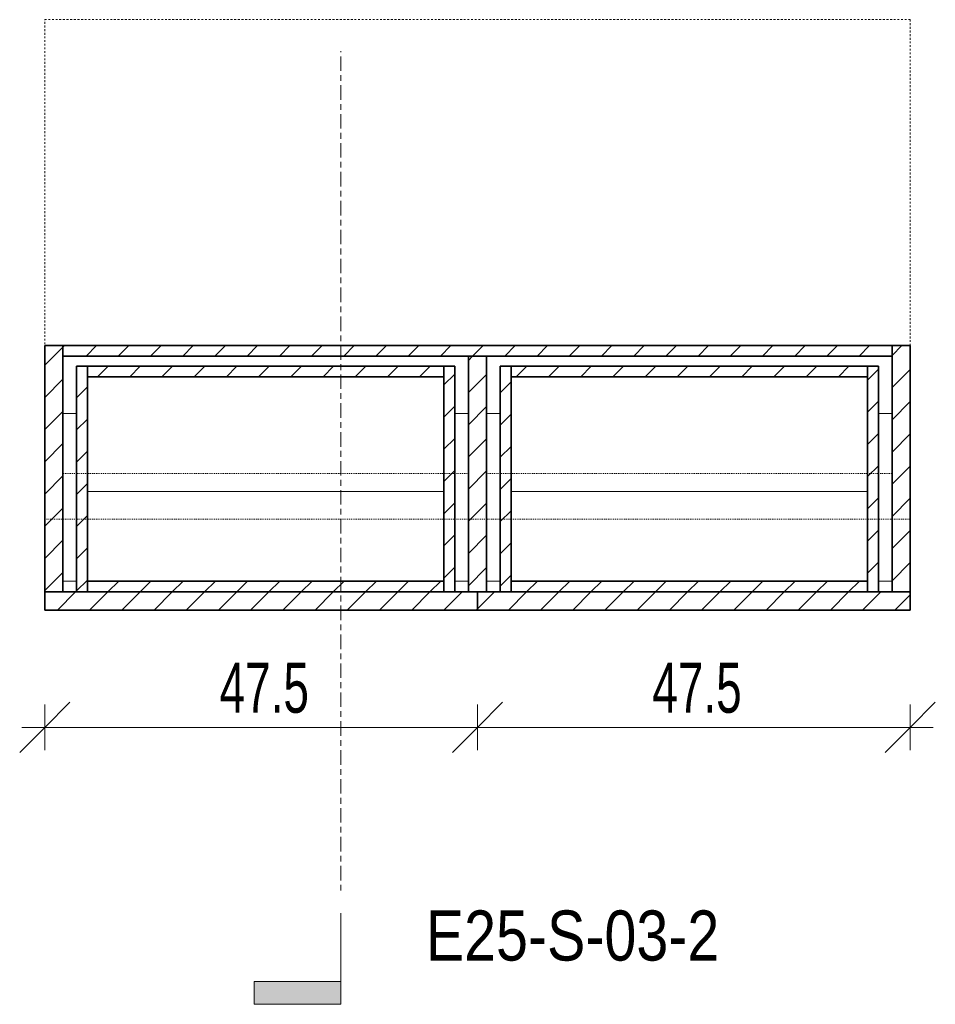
# Model space of a CAD drawing. Header units: centimetres. Extents: x 20981 to 23014, y -2023 to 11840.
# Tile 4 of 4: x 21824 to 21924, y 11731 to 11840. Entities that reach past the tile are written whole.
import ezdxf

# ---------------------------------------------------------------- set-up
doc = ezdxf.new("R2010")
doc.units = ezdxf.units.CM
for name, pattern in [('Centre', [3.175, 0.635, -0.475, 1.59, -0.475]), ('Dash 1mm', [0.2, 0.1, -0.1]), ('Dash 2mm', [0.4, 0.2, -0.2])]:
    doc.linetypes.add(name, pattern=pattern)
for name, color, linetype, lineweight in [('A-ANNO-DIMS', 211, 'Continuous', 9), ('A-ANNO-DIMS-25', 211, 'Continuous', 9), ('A-DETL-HDLN', 90, 'Dash 2mm', 18), ('A-GENM', 13, 'Continuous', 18), ('A-GENM-HDLN', 13, 'Dash 1mm', 18), ('G-ANNO-SYMB', 111, 'Continuous', 9)]:
    doc.layers.add(name, color=color, linetype=linetype, lineweight=lineweight)
doc.styles.add('Arial Narrow', font='ARIALN.TTF', dxfattribs={"height": 5.5})
doc.styles.add('Arial Narrow_1', font='ARIALN.TTF', dxfattribs={"width": 0.8, "height": 5.5})
doc.dimstyles.new('2_2mm-Centymetry-Weryfikacja', dxfattribs={"dimscale": 30.48, "dimtxt": 5.62887, "dimasz": 0.180446, "dimexe": 0.082021, "dimexo": 0.0625, "dimgap": 0, "dimtad": 1, "dimdec": 1, "dimrnd": 0.1, "dimdsep": 46, "dimtxsty": 'Arial Narrow_1', "dimblk1": 'OBLIQUE', "dimblk2": 'OBLIQUE', "dimsah": 1, "dimcen": 0.09, "dimdle": 0.082021, "dimazin": 2, "dimtfac": 1, "dimtdec": 4, "dimtix": 1, "dimtmove": 0, "dimatfit": 3, "dimfxl": 0.082021, "dimfxlon": 1, "dimtvp": 1, "dimtolj": 1, "dimtzin": 0, "dimarcsym": 2})
pattern_1 = [(45, (-13467.526, -11786.037), (-1.76776695, 1.76776695), [])]

# ---------------------------------------------------------------- blocks, each defined once
blk = doc.blocks.new('FURN_Lb_Szafka 03 - E25-S-03-Szafka-8925860-E25-S-03-2 Copy 1')
at = {"layer": 'A-GENM'}
h = blk.add_hatch(dxfattribs=at)
h.set_pattern_fill('FP_1', color=256, style=0, pattern_type=2)
h.set_pattern_definition(pattern_1)
h.paths.add_polyline_path([(-47.5, -8), (-45.5, -8), (-45.5, 19.05), (-47.5, 19.05), (-47.5, -6)])
h = blk.add_hatch(dxfattribs=at)
h.set_pattern_fill('FP_1', color=256, style=0, pattern_type=2)
h.set_pattern_definition(pattern_1)
h.paths.add_polyline_path([(45.5, 17.9), (45.5, 19.05), (-45.5, 19.05), (-45.5, 17.9)])
h = blk.add_hatch(dxfattribs=at)
h.set_pattern_fill('FP_1', color=256, style=0, pattern_type=2)
h.set_pattern_definition(pattern_1)
h.paths.add_polyline_path([(45.5, -8), (47.5, -8), (47.5, 19.05), (45.5, 19.05), (45.5, -6)])
h = blk.add_hatch(dxfattribs=at)
h.set_pattern_fill('FP_1', color=256, style=0, pattern_type=2)
h.set_pattern_definition(pattern_1)
h.paths.add_polyline_path([(-1, -8), (1, -8), (1, 17.9), (-1, 17.9), (-1, -6)])
h = blk.add_hatch(dxfattribs=at)
h.set_pattern_fill('FP_1', color=256, style=0, pattern_type=2)
h.set_pattern_definition(pattern_1)
h.paths.add_polyline_path([(-42.8, -8), (-42.8, 16.78), (-44, 16.78), (-44, -8)])
h = blk.add_hatch(dxfattribs=at)
h.set_pattern_fill('FP_1', color=256, style=0, pattern_type=2)
h.set_pattern_definition(pattern_1)
h.paths.add_polyline_path([(-3.7, 15.62), (-3.7, 16.78), (-42.8, 16.78), (-42.8, 15.62)])
h = blk.add_hatch(dxfattribs=at)
h.set_pattern_fill('FP_1', color=256, style=0, pattern_type=2)
h.set_pattern_definition(pattern_1)
h.paths.add_polyline_path([(-2.5, -8), (-2.5, 16.78), (-3.7, 16.78), (-3.7, -8)])
h = blk.add_hatch(dxfattribs=at)
h.set_pattern_fill('FP_1', color=256, style=0, pattern_type=2)
h.set_pattern_definition(pattern_1)
h.paths.add_polyline_path([(3.7, -8), (3.7, 16.78), (2.5, 16.78), (2.5, -8)])
h = blk.add_hatch(dxfattribs=at)
h.set_pattern_fill('FP_1', color=256, style=0, pattern_type=2)
h.set_pattern_definition(pattern_1)
h.paths.add_polyline_path([(42.8, 15.62), (42.8, 16.78), (3.7, 16.78), (3.7, 15.62)])
h = blk.add_hatch(dxfattribs=at)
h.set_pattern_fill('FP_1', color=256, style=0, pattern_type=2)
h.set_pattern_definition(pattern_1)
h.paths.add_polyline_path([(42.8, -8), (44, -8), (44, 16.78), (42.8, 16.78), (42.8, -6.8)])
h = blk.add_hatch(dxfattribs=at)
h.set_pattern_fill('FP_1', color=256, style=0, pattern_type=2)
h.set_pattern_definition(pattern_1)
h.paths.add_polyline_path([(-3.7, -10), (0, -10), (0, -8), (-47.5, -8), (-47.5, -10), (-42.8, -10)])
h = blk.add_hatch(dxfattribs=at)
h.set_pattern_fill('FP_1', color=256, style=0, pattern_type=2)
h.set_pattern_definition(pattern_1)
h.paths.add_polyline_path([(3.7, -10), (47.5, -10), (47.5, -8), (0, -8), (0, -10)])
at = {"layer": 'A-GENM-HDLN', "linetype": 'Continuous'}
h = blk.add_hatch(dxfattribs=at)
h.set_pattern_fill('FP_1', color=256, style=0, pattern_type=2)
h.set_pattern_definition(pattern_1)
h.paths.add_polyline_path([(-3.7, -8), (-3.7, -6.8), (-42.8, -6.8), (-42.8, -8)])
h = blk.add_hatch(dxfattribs=at)
h.set_pattern_fill('FP_1', color=256, style=0, pattern_type=2)
h.set_pattern_definition(pattern_1)
h.paths.add_polyline_path([(42.8, -8), (42.8, -6.8), (3.7, -6.8), (3.7, -8)])
at = {"layer": 'A-GENM', "lineweight": 35}
for p, q in [((-45.5, 19.05), (-47.5, 19.05)), ((-47.5, 19.05), (-47.5, -8)), ((45.5, 19.05), (-45.5, 19.05)), ((-45.5, 19.05), (-45.5, 17.9)), ((-45.5, -8), (-45.5, 19.05)), ((47.5, 19.05), (45.5, 19.05)), ((45.5, 19.05), (45.5, -8)), ((45.5, 17.9), (45.5, 19.05)), ((47.5, -8), (47.5, 19.05)), ((-45.5, 17.9), (45.5, 17.9)), ((1, 17.9), (-1, 17.9)), ((-1, 17.9), (-1, -8)), ((1, -8), (1, 17.9)), ((-42.8, 16.78), (-44, 16.78)), ((-44, 16.78), (-44, -8)), ((-3.7, 16.78), (-42.8, 16.78)), ((-42.8, 16.78), (-42.8, 15.62)), ((-42.8, -8), (-42.8, 16.78)), ((-3.7, 15.62), (-3.7, 16.78)), ((-2.5, 16.78), (-3.7, 16.78)), ((-3.7, 16.78), (-3.7, -8)), ((-2.5, -8), (-2.5, 16.78)), ((3.7, 16.78), (2.5, 16.78)), ((2.5, 16.78), (2.5, -8)), ((42.8, 16.78), (3.7, 16.78)), ((3.7, 16.78), (3.7, 15.62)), ((3.7, -8), (3.7, 16.78)), ((42.8, 15.62), (42.8, 16.78)), ((44, 16.78), (42.8, 16.78)), ((42.8, 16.78), (42.8, -8)), ((44, -8), (44, 16.78)), ((-42.8, 15.62), (-3.7, 15.62)), ((3.7, 15.62), (42.8, 15.62)), ((-3.7, -6.8), (-42.8, -6.8)), ((-42.8, -6.8), (-42.8, -8)), ((-3.7, -8), (-3.7, -6.8)), ((42.8, -6.8), (3.7, -6.8)), ((3.7, -6.8), (3.7, -8)), ((42.8, -8), (42.8, -6.8)), ((0, -8), (-47.5, -8)), ((-47.5, -8), (-47.5, -10)), ((-47.5, -8), (-45.5, -8)), ((-44, -8), (-42.8, -8)), ((-42.8, -8), (-3.7, -8)), ((-3.7, -8), (-2.5, -8)), ((-1, -8), (1, -8)), ((47.5, -8), (0, -8)), ((0, -8), (0, -10)), ((0, -10), (0, -8)), ((2.5, -8), (3.7, -8)), ((3.7, -8), (42.8, -8)), ((42.8, -8), (44, -8)), ((45.5, -8), (47.5, -8)), ((47.5, -10), (47.5, -8)), ((-47.5, -10), (0, -10)), ((0, -10), (47.5, -10))]:
    blk.add_line(p, q, dxfattribs=at)
at = {"layer": 'A-GENM'}
for p, q in [((-45.5, 11.58), (-44, 11.58)), ((-45.5, -6.8), (-45.5, 11.58)), ((-44, 11.58), (-44, -6.8)), ((-2.5, -6.8), (-2.5, 11.58)), ((-1, 11.58), (-2.5, 11.58)), ((-1, 11.58), (-1, -6.8)), ((1, -6.8), (1, 11.58)), ((2.5, 11.58), (1, 11.58)), ((2.5, 11.58), (2.5, -6.8)), ((44, -6.8), (44, 11.58)), ((44, 11.58), (45.5, 11.58)), ((45.5, 11.58), (45.5, -6.8)), ((-3.7, 3.04), (-42.8, 3.04)), ((42.8, 3.04), (3.7, 3.04)), ((-44, -6.8), (-45.5, -6.8)), ((-2.5, -6.8), (-1, -6.8)), ((1, -6.8), (2.5, -6.8)), ((45.5, -6.8), (44, -6.8))]:
    blk.add_line(p, q, dxfattribs=at)
at = {"layer": 'A-GENM-HDLN'}
for p, q in [((-45.5, 5), (-45.5, -8)), ((-1, 5), (-45.5, 5)), ((-1, -8), (-1, 5)), ((1, 5), (45.5, 5)), ((1, -8), (1, 5)), ((45.5, 5), (45.5, -8)), ((-47.5, 0), (47.5, 0))]:
    blk.add_line(p, q, dxfattribs=at)
blk = doc.blocks.new('Section - _Znaczek-Pelny-Prawy-3044335-E25-S-03-2 Copy 1')
at = {"layer": 'G-ANNO-SYMB'}
blk.add_hatch(color=256, dxfattribs=at).paths.add_polyline_path([(-0.4, 0.3812), (-0.4, 0), (-0.5, 0), (-0.5, 0.3812)])
at = {"layer": 'G-ANNO-SYMB', "lineweight": 18}
for p, q in [((-0.4, 0.3812), (-0.5, 0.3812)), ((-0.5, 0.3812), (-0.5, 0)), ((-0.4, 0.3812), (-0.5, 0.3812)), ((-0.5, 0.3812), (-0.5, 0)), ((-0.4, 0.3812), (-0.4, 0)), ((-0.4, 0), (-0.4, 0.3812)), ((-0.5, 0), (-0.4, 0)), ((-0.5, 0), (-0.1, 0))]:
    blk.add_line(p, q, dxfattribs=at)
blk = doc.blocks.new('DIMBLOCK18-E25-S-03-2 Copy 1')
at = {"layer": 'A-ANNO-DIMS-25', "lineweight": 18}
for p, q in [((21826.25, 11761.82), (21829, 11764.57)), ((21873.75, 11761.82), (21876.5, 11764.57)), ((21826.25, 11761.82), (21823.5, 11759.07)), ((21873.75, 11761.82), (21871, 11759.07))]:
    blk.add_line(p, q, dxfattribs=at)
at = {"layer": 'A-ANNO-DIMS-25'}
for p, q in [((21826.25, 11761.82), (21826.25, 11764.32)), ((21873.75, 11761.82), (21873.75, 11764.32)), ((21823.75, 11761.82), (21873.75, 11761.82)), ((21826.25, 11761.82), (21826.25, 11759.32)), ((21873.75, 11761.82), (21873.75, 11759.32))]:
    blk.add_line(p, q, dxfattribs=at)
at = {"layer": 'A-ANNO-DIMS-25', "color": 0, "insert": (21845.44, 11768.93), "char_height": 5.5, "width": 10.9361, "attachment_point": 1, "line_spacing_factor": 0.974696, "style": 'Arial Narrow_1'}
blk.add_mtext('47.5', dxfattribs=at)
blk = doc.blocks.new('_Oblique')
at = {"color": 0, "linetype": 'ByBlock', "lineweight": -2}
blk.add_line((-0.5, -0.5), (0.5, 0.5), dxfattribs=at)
blk = doc.blocks.new('DIMBLOCK19-E25-S-03-2 Copy 1')
at = {"layer": 'A-ANNO-DIMS-25', "lineweight": 18}
for p, q in [((21873.75, 11761.82), (21876.5, 11764.57)), ((21921.25, 11761.82), (21924, 11764.57)), ((21873.75, 11761.82), (21871, 11759.07)), ((21921.25, 11761.82), (21918.5, 11759.07))]:
    blk.add_line(p, q, dxfattribs=at)
at = {"layer": 'A-ANNO-DIMS-25'}
for p, q in [((21873.75, 11761.82), (21873.75, 11764.32)), ((21921.25, 11761.82), (21921.25, 11764.32)), ((21873.75, 11761.82), (21923.75, 11761.82)), ((21873.75, 11761.82), (21873.75, 11759.32)), ((21921.25, 11761.82), (21921.25, 11759.32))]:
    blk.add_line(p, q, dxfattribs=at)
at = {"layer": 'A-ANNO-DIMS-25', "color": 0, "insert": (21892.94, 11768.93), "char_height": 5.5, "width": 10.9361, "attachment_point": 1, "line_spacing_factor": 0.974696, "style": 'Arial Narrow_1'}
blk.add_mtext('47.5', dxfattribs=at)

msp = doc.modelspace()

# ---------------------------------------------------------------- linework, layer by layer
at = {"layer": 'A-DETL-HDLN'}
for p, q in [((21826.25, 11774.69), (21826.25, 11839.54)), ((21826.25, 11839.54), (21921.25, 11839.54)), ((21921.25, 11839.54), (21921.25, 11774.69))]:
    msp.add_line(p, q, dxfattribs=at)
at = {"layer": 'G-ANNO-SYMB', "linetype": 'Centre'}
msp.add_line((21858.76, 11743.91), (21858.76, 11836.09), dxfattribs=at)

# ---------------------------------------------------------------- block references
at = {"layer": 'A-GENM'}
msp.add_blockref('FURN_Lb_Szafka 03 - E25-S-03-Szafka-8925860-E25-S-03-2 Copy 1', (21873.75, 11784.69), dxfattribs=at)
at = {"layer": 'G-ANNO-SYMB', "lineweight": 18, "xscale": 24.99999999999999, "yscale": 24.99999999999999, "zscale": 24.99999999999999, "rotation": 90}
msp.add_blockref('Section - _Znaczek-Pelny-Prawy-3044335-E25-S-03-2 Copy 1', (21858.76, 11743.91), dxfattribs=at)

# ---------------------------------------------------------------- texts
at = {"layer": 'G-ANNO-SYMB', "insert": (21868.08, 11741.71), "char_height": 5.5, "width": 38.2806, "attachment_point": 1, "style": 'Arial Narrow'}
msp.add_mtext('E25-S-03-2', dxfattribs=at)

# ---------------------------------------------------------------- dimensions: what is measured, and where the dimension line sits
at = {"layer": 'A-ANNO-DIMS'}
for base, p1, p2, picture, middle in [((21873.75, 11761.82), (21826.25, 11764.32), (21873.75, 11764.32), 'DIMBLOCK18-E25-S-03-2 Copy 1', (21850, 11764.62)), ((21921.25, 11761.82), (21873.75, 11764.32), (21921.25, 11764.32), 'DIMBLOCK19-E25-S-03-2 Copy 1', (21897.5, 11764.62))]:
    dim = msp.add_linear_dim(base=base, p1=p1, p2=p2, dimstyle='2_2mm-Centymetry-Weryfikacja', override={"dimpost": '<>', "dimfxl": 47.5}, dxfattribs=at)
    dim.commit()
    dim.dimension.update_dxf_attribs({"geometry": picture, "text_midpoint": middle})

doc.saveas('drawing.dxf')
